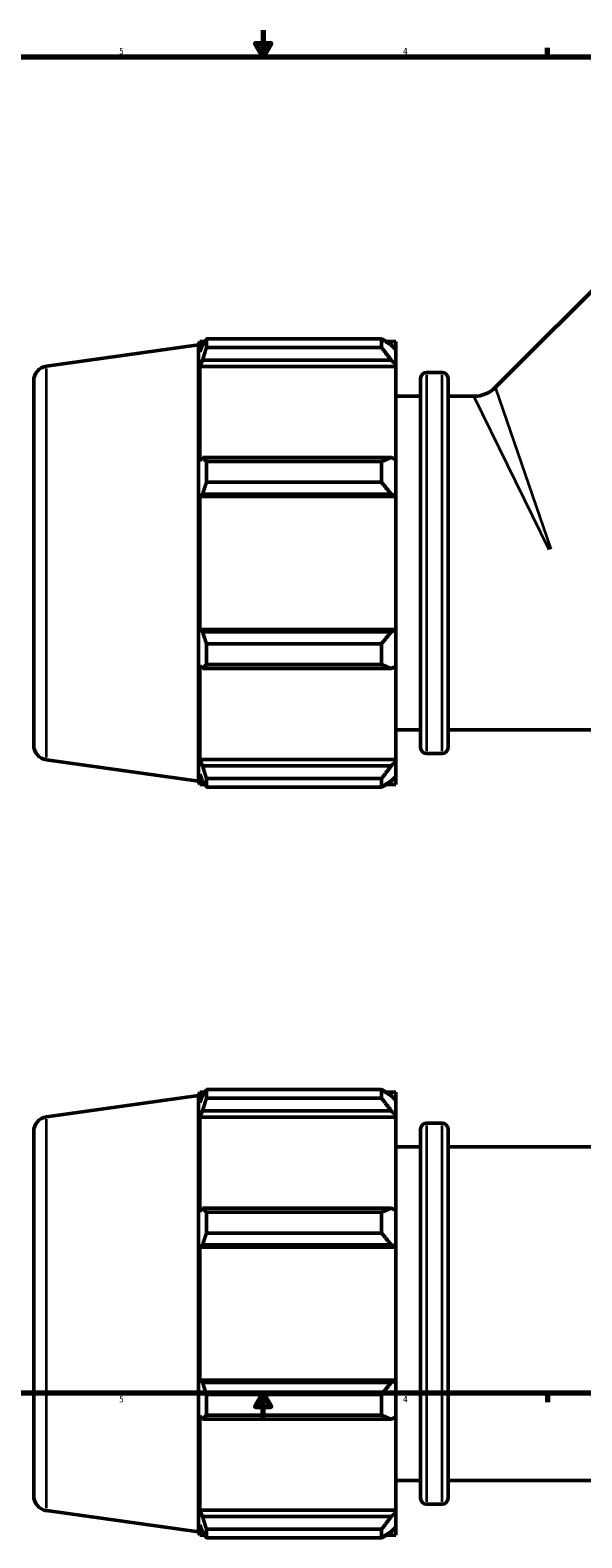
# Model space of a CAD drawing. Header units: inches. Extents: x -0.9 to 73.2, y -25.2 to 46.5.
# Tile 5 of 9: x 13.5 to 21.8, y -1.2 to 21.4. Entities that reach past the tile are written whole.
import ezdxf

# ---------------------------------------------------------------- set-up
doc = ezdxf.new("R2010")
doc.units = ezdxf.units.IN
doc.header["$MEASUREMENT"] = 0
for name, color, linetype, lineweight in [('Border (ANSI)', 7, 'Continuous', 70), ('Visible (ANSI)', 7, 'Continuous', 50), ('Visible Narrow (ANSI)', 7, 'Continuous', 35)]:
    doc.layers.add(name, color=color, linetype=linetype, lineweight=lineweight)
doc.styles.add('Note Text (ANSI)', font='tahoma.ttf')

# ---------------------------------------------------------------- blocks, each defined once
blk = doc.blocks.new('Borders Default Border')
at = {"layer": 'Border (ANSI)'}
for p, q in [((21.25, 21), (21.25, 21.134)), ((21.25, 1), (21.25, 0.866))]:
    blk.add_line(p, q, dxfattribs=at)
at = {"layer": 'Border (ANSI)', "flags": 128}
for points in [[(17, 21.4), (17, 21), (16.885, 21.2), (17.115, 21.2), (17, 21)], [(0.5, 1), (0.5, 21), (33.5, 21), (33.5, 1), (0.5, 1)], [(17, 0.6), (17, 1), (16.885, 0.8), (17.115, 0.8), (17, 1)]]:
    blk.add_lwpolyline(points, dxfattribs=at)
at = {"layer": 'Border (ANSI)', "color": 5, "true_color": 0x0000ff, "char_height": 0.0945, "attachment_point": 7, "style": 'Note Text (ANSI)'}
for s, insert in [('5', (14.847, 21.038)), ('4', (19.092, 21.04)), ('5', (14.847, 0.864)), ('4', (19.092, 0.866))]:
    blk.add_mtext(s, dxfattribs=dict(at, insert=insert))

msp = doc.modelspace()

# ---------------------------------------------------------------- linework, layer by layer
at = {"layer": 'Visible (ANSI)'}
for p, q in [((20.472, 16.052), (24.345, 19.926)), ((16.033, 16.691), (16.053, 16.741)), ((16.053, 16.741), (16.053, 16.587)), ((16.053, 16.741), (16.129, 16.741)), ((16.154, 16.78), (18.772, 16.78)), ((16.154, 16.651), (16.154, 16.78)), ((18.772, 16.651), (18.772, 16.78)), ((18.834, 16.741), (18.986, 16.741)), ((18.986, 16.621), (18.986, 16.741)), ((13.765, 16.372), (16.033, 16.691)), ((16.033, 10.16), (16.033, 16.691)), ((16.096, 16.689), (16.053, 16.587)), ((18.772, 16.651), (16.154, 16.651)), ((18.986, 16.621), (18.915, 16.689)), ((18.986, 16.621), (18.986, 16.398)), ((16.053, 16.366), (16.096, 16.461)), ((16.053, 16.366), (16.053, 14.956)), ((18.986, 16.366), (16.053, 16.366)), ((16.096, 16.461), (18.915, 16.461)), ((18.915, 16.461), (18.986, 16.398)), ((18.986, 16.398), (18.986, 16.366)), ((18.986, 14.973), (18.986, 16.366)), ((19.445, 16.277), (19.676, 16.277)), ((13.572, 16.15), (13.572, 10.701)), ((19.355, 10.663), (19.355, 16.188)), ((19.765, 16.188), (19.765, 10.663)), ((18.986, 15.921), (19.355, 15.921)), ((19.765, 15.921), (20.154, 15.921)), ((16.096, 15.006), (16.053, 14.956)), ((18.915, 15.006), (16.096, 15.006)), ((16.154, 14.633), (16.154, 14.944)), ((16.154, 14.944), (18.772, 14.944)), ((18.772, 14.633), (18.772, 14.944)), ((18.986, 14.973), (18.915, 15.006)), ((18.986, 14.973), (18.986, 14.433)), ((16.053, 14.422), (16.096, 14.455)), ((16.096, 14.455), (18.915, 14.455)), ((18.772, 14.633), (16.154, 14.633)), ((18.915, 14.455), (18.986, 14.433)), ((18.986, 14.422), (16.053, 14.422)), ((16.053, 14.422), (16.053, 12.428)), ((18.986, 14.433), (18.986, 14.422)), ((18.986, 12.428), (18.986, 14.422)), ((16.096, 12.396), (16.053, 12.428)), ((18.986, 12.428), (16.053, 12.428)), ((18.986, 12.418), (18.915, 12.396)), ((18.986, 12.428), (18.986, 12.418)), ((18.986, 12.418), (18.986, 11.878)), ((18.915, 12.396), (16.096, 12.396)), ((16.154, 11.907), (16.154, 12.218)), ((16.154, 12.218), (18.772, 12.218)), ((18.772, 11.907), (18.772, 12.218)), ((16.053, 11.894), (16.096, 11.845)), ((16.053, 11.894), (16.053, 10.485)), ((16.096, 11.845), (18.915, 11.845)), ((18.772, 11.907), (16.154, 11.907)), ((18.915, 11.845), (18.986, 11.878)), ((18.986, 10.485), (18.986, 11.878)), ((18.986, 10.93), (19.355, 10.93)), ((19.765, 10.93), (31.988, 10.93)), ((13.765, 10.478), (16.033, 10.16)), ((16.096, 10.39), (16.053, 10.485)), ((18.986, 10.485), (16.053, 10.485)), ((18.915, 10.39), (16.096, 10.39)), ((18.986, 10.453), (18.915, 10.39)), ((18.986, 10.485), (18.986, 10.453)), ((18.986, 10.453), (18.986, 10.229)), ((19.445, 10.573), (19.676, 10.573)), ((16.033, 10.16), (16.053, 10.11)), ((16.053, 10.263), (16.096, 10.161)), ((16.053, 10.263), (16.053, 10.11)), ((16.154, 10.071), (16.154, 10.2)), ((16.154, 10.2), (18.772, 10.2)), ((18.772, 10.071), (18.772, 10.2)), ((18.915, 10.161), (18.986, 10.229)), ((18.986, 10.11), (18.986, 10.229)), ((16.053, 10.11), (16.129, 10.11)), ((18.772, 10.071), (16.154, 10.071)), ((18.834, 10.11), (18.986, 10.11)), ((13.765, 5.138), (16.033, 5.457)), ((16.033, 5.457), (16.053, 5.506)), ((16.033, -1.075), (16.033, 5.457)), ((16.053, 5.506), (16.053, 5.353)), ((16.053, 5.506), (16.129, 5.506)), ((16.096, 5.455), (16.053, 5.353)), ((16.154, 5.416), (16.154, 5.545)), ((16.154, 5.545), (18.772, 5.545)), ((18.772, 5.416), (16.154, 5.416)), ((18.772, 5.416), (18.772, 5.545)), ((18.834, 5.506), (18.986, 5.506)), ((18.986, 5.387), (18.915, 5.455)), ((18.986, 5.387), (18.986, 5.506)), ((16.053, 5.132), (16.096, 5.227)), ((16.096, 5.227), (18.915, 5.227)), ((18.915, 5.227), (18.986, 5.163)), ((18.986, 5.387), (18.986, 5.163)), ((18.986, 5.132), (16.053, 5.132)), ((16.053, 5.132), (16.053, 3.722)), ((18.986, 5.163), (18.986, 5.132)), ((18.986, 3.738), (18.986, 5.132)), ((19.445, 5.043), (19.676, 5.043)), ((13.572, 4.916), (13.572, -0.534)), ((19.355, -0.571), (19.355, 4.953)), ((19.765, 4.953), (19.765, -0.571)), ((18.986, 4.686), (19.355, 4.686)), ((19.765, 4.686), (31.988, 4.686)), ((16.096, 3.771), (16.053, 3.722)), ((18.915, 3.771), (16.096, 3.771)), ((16.154, 3.398), (16.154, 3.709)), ((16.154, 3.709), (18.772, 3.709)), ((18.772, 3.398), (18.772, 3.709)), ((18.986, 3.738), (18.915, 3.771)), ((18.986, 3.738), (18.986, 3.199)), ((18.772, 3.398), (16.154, 3.398)), ((16.053, 3.188), (16.096, 3.22)), ((18.986, 3.188), (16.053, 3.188)), ((16.053, 3.188), (16.053, 1.194)), ((16.096, 3.22), (18.915, 3.22)), ((18.915, 3.22), (18.986, 3.199)), ((18.986, 3.199), (18.986, 3.188)), ((18.986, 1.194), (18.986, 3.188)), ((16.096, 1.162), (16.053, 1.194)), ((18.986, 1.194), (16.053, 1.194)), ((18.915, 1.162), (16.096, 1.162)), ((18.986, 1.183), (18.915, 1.162)), ((18.986, 1.194), (18.986, 1.183)), ((18.986, 1.183), (18.986, 0.644)), ((16.154, 0.673), (16.154, 0.984)), ((16.154, 0.984), (18.772, 0.984)), ((18.772, 0.673), (18.772, 0.984)), ((16.053, 0.66), (16.096, 0.611)), ((16.053, 0.66), (16.053, -0.75)), ((16.096, 0.611), (18.915, 0.611)), ((18.772, 0.673), (16.154, 0.673)), ((18.915, 0.611), (18.986, 0.644)), ((18.986, -0.75), (18.986, 0.644)), ((18.986, -0.305), (19.355, -0.305)), ((19.765, -0.305), (31.988, -0.305)), ((19.445, -0.661), (19.676, -0.661)), ((13.765, -0.756), (16.033, -1.075)), ((16.096, -0.845), (16.053, -0.75)), ((18.986, -0.75), (16.053, -0.75)), ((18.915, -0.845), (16.096, -0.845)), ((18.986, -0.782), (18.915, -0.845)), ((18.986, -0.75), (18.986, -0.782)), ((18.986, -0.782), (18.986, -1.005)), ((16.033, -1.075), (16.053, -1.125)), ((16.053, -0.971), (16.096, -1.073)), ((16.053, -0.971), (16.053, -1.125)), ((16.053, -1.125), (16.129, -1.125)), ((16.154, -1.164), (16.154, -1.035)), ((16.154, -1.035), (18.772, -1.035)), ((18.772, -1.164), (18.772, -1.035)), ((18.834, -1.125), (18.986, -1.125)), ((18.915, -1.073), (18.986, -1.005)), ((18.986, -1.125), (18.986, -1.005)), ((18.772, -1.164), (16.154, -1.164))]:
    msp.add_line(p, q, dxfattribs=at)
for centre, radius, start, end in [((13.796, 16.15), 0.225, 98, 180), ((19.445, 16.188), 0.0898, 90, 180), ((19.676, 16.188), 0.0898, 0, 90), ((20.154, 16.37), 0.449, 270, 315), ((13.796, 10.701), 0.225, 180, 262), ((19.445, 10.663), 0.0898, 180, 270), ((19.676, 10.663), 0.0898, 270, 0), ((13.796, 4.916), 0.225, 98, 180), ((19.445, 4.953), 0.0898, 90, 180), ((19.676, 4.953), 0.0898, 0, 90), ((13.796, -0.534), 0.225, 180, 262), ((19.445, -0.571), 0.0898, 180, 270), ((19.676, -0.571), 0.0898, 270, 0)]:
    msp.add_arc(centre, radius, start, end, dxfattribs=at)
for points, weights in [([(16.096, 16.689), (16.124, 16.734), (16.154, 16.78)], [1.00098210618, 1.00089954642, 1]), ([(18.915, 16.689), (18.846, 16.734), (18.772, 16.78)], [1.00545046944, 1.01039650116, 1.01453799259]), ([(16.154, 16.651), (16.124, 16.554), (16.096, 16.461)], [1, 1.00089954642, 1.00098210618]), ([(18.772, 16.651), (18.846, 16.554), (18.915, 16.461)], [1.01453799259, 1.01039650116, 1.00545046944]), ([(16.096, 15.006), (16.124, 14.975), (16.154, 14.944)], [1.00098210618, 1.00089954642, 1]), ([(18.915, 15.006), (18.846, 14.975), (18.772, 14.944)], [1.00545046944, 1.01039650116, 1.01453799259]), ([(16.154, 14.633), (16.124, 14.542), (16.096, 14.455)], [1, 1.00089954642, 1.00098210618]), ([(18.772, 14.633), (18.846, 14.542), (18.915, 14.455)], [1.01453799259, 1.01039650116, 1.00545046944]), ([(16.096, 12.396), (16.124, 12.309), (16.154, 12.218)], [1.00098210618, 1.00089954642, 1]), ([(18.915, 12.396), (18.846, 12.309), (18.772, 12.218)], [1.00545046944, 1.01039650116, 1.01453799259]), ([(16.154, 11.907), (16.124, 11.875), (16.096, 11.845)], [1, 1.00089954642, 1.00098210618]), ([(18.772, 11.907), (18.846, 11.875), (18.915, 11.845)], [1.01453799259, 1.01039650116, 1.00545046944]), ([(16.096, 10.39), (16.124, 10.297), (16.154, 10.2)], [1.00098210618, 1.00089954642, 1]), ([(18.915, 10.39), (18.846, 10.297), (18.772, 10.2)], [1.00545046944, 1.01039650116, 1.01453799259]), ([(16.154, 10.071), (16.124, 10.117), (16.096, 10.161)], [1, 1.00089954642, 1.00098210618]), ([(18.772, 10.071), (18.846, 10.117), (18.915, 10.161)], [1.01453799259, 1.01039650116, 1.00545046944]), ([(16.096, 5.455), (16.124, 5.499), (16.154, 5.545)], [1.00098210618, 1.00089954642, 1]), ([(16.154, 5.416), (16.124, 5.32), (16.096, 5.227)], [1, 1.00089954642, 1.00098210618]), ([(18.915, 5.455), (18.846, 5.499), (18.772, 5.545)], [1.00545046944, 1.01039650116, 1.01453799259]), ([(18.772, 5.416), (18.846, 5.32), (18.915, 5.227)], [1.01453799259, 1.01039650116, 1.00545046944]), ([(16.096, 3.771), (16.124, 3.741), (16.154, 3.709)], [1.00098210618, 1.00089954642, 1]), ([(18.915, 3.771), (18.846, 3.741), (18.772, 3.709)], [1.00545046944, 1.01039650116, 1.01453799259]), ([(16.154, 3.398), (16.124, 3.307), (16.096, 3.22)], [1, 1.00089954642, 1.00098210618]), ([(18.772, 3.398), (18.846, 3.307), (18.915, 3.22)], [1.01453799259, 1.01039650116, 1.00545046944]), ([(16.096, 1.162), (16.124, 1.075), (16.154, 0.984)], [1.00098210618, 1.00089954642, 1]), ([(18.915, 1.162), (18.846, 1.075), (18.772, 0.984)], [1.00545046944, 1.01039650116, 1.01453799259]), ([(16.154, 0.673), (16.124, 0.641), (16.096, 0.611)], [1, 1.00089954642, 1.00098210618]), ([(18.772, 0.673), (18.846, 0.641), (18.915, 0.611)], [1.01453799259, 1.01039650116, 1.00545046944]), ([(16.096, -0.845), (16.124, -0.938), (16.154, -1.035)], [1.00098210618, 1.00089954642, 1]), ([(18.915, -0.845), (18.846, -0.938), (18.772, -1.035)], [1.00545046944, 1.01039650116, 1.01453799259]), ([(16.154, -1.164), (16.124, -1.117), (16.096, -1.073)], [1, 1.00089954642, 1.00098210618]), ([(18.772, -1.164), (18.846, -1.117), (18.915, -1.073)], [1.01453799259, 1.01039650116, 1.00545046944])]:
    msp.add_rational_spline(points, weights, degree=2, dxfattribs=at)
at = {"layer": 'Visible Narrow (ANSI)'}
for p, q in [((13.765, 10.515), (13.765, 16.336)), ((19.445, 16.242), (19.445, 10.608)), ((19.676, 10.608), (19.676, 16.242)), ((20.475, 16.044), (21.303, 13.632)), ((21.278, 13.621), (20.158, 15.913)), ((13.765, -0.72), (13.765, 5.102)), ((19.445, 5.008), (19.445, -0.626)), ((19.676, -0.626), (19.676, 5.008))]:
    msp.add_line(p, q, dxfattribs=at)

# ---------------------------------------------------------------- block references
msp.add_blockref('Borders Default Border', (0, 0))

doc.saveas('drawing.dxf')
